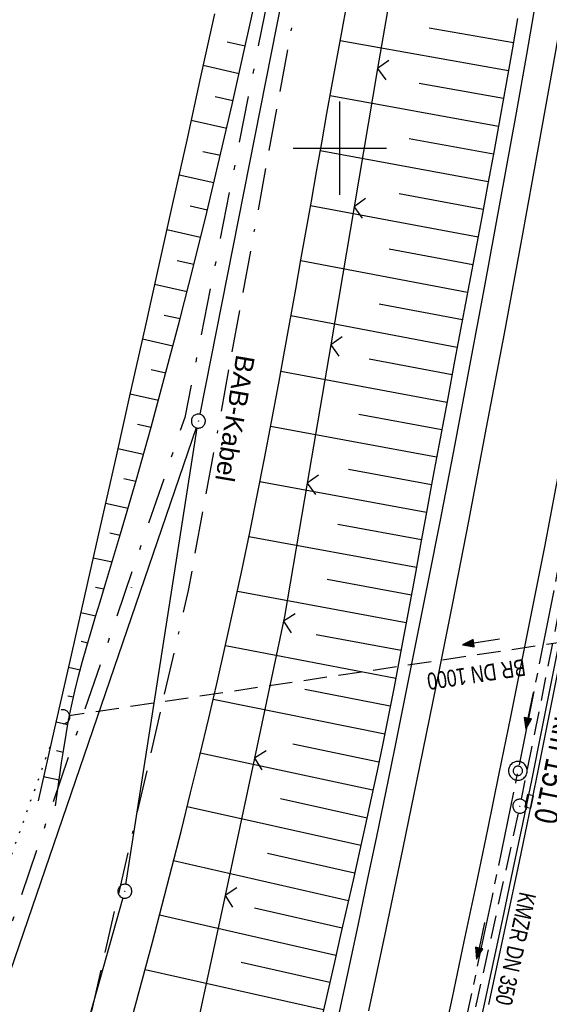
# Model space of a CAD drawing. Extents: x 511715 to 512121, y 473902 to 474680.
# Tile 9 of 21: x 511866 to 511922, y 474108 to 474214. Entities that reach past the tile are written whole.
import ezdxf
from ezdxf.enums import TextEntityAlignment as Align

# ---------------------------------------------------------------- set-up
doc = ezdxf.new("R2010")
doc.units = 0
doc.header["$LTSCALE"] = 10
doc.header["$MEASUREMENT"] = 0
for name, pattern in [('ACAD_ISO16W100', [73, 15, -6.5, 15, -6.5, 15, -7, 1, -7]), ('ACHSE', [5.5, 4, -0.5, 0.5, -0.5]), ('LT00', [0]), ('LT08', [0.42, 0.2, -0.1, 0.02, -0.1]), ('PUNKTX2_STR', [0.6, 0.1, -0.5]), ('STRICHLINIE2', [0.375, 0.25, -0.125])]:
    doc.linetypes.add(name, pattern=pattern)
doc.layers.get('0').update_dxf_attribs({"linetype": 'LT00'})
for name, color, linetype in [('--WASSER_GRENZE', 180, 'PUNKTX2_STR'), ('-AX-020', 250, 'ACHSE'), ('-Halt-Pfeil', 4, 'LT00'), ('-Haltung', 182, 'STRICHLINIE2'), ('-Haltungsbeschriftung', 182, 'LT00'), ('-ST-20-1', 250, 'LT00'), ('-ST-20-5', 250, 'LT00'), ('BAB-KABEL', 220, 'ACAD_ISO16W100'), ('BAB-KABEL_TEXT', 221, 'Continuous'), ('DFK_AB_L', 21, 'LT00'), ('DFK_AB_P', 7, 'LT00'), ('DFK_KATASTER', 250, 'LT00'), ('DFK_TOPO-SYM', 252, 'LT00'), ('GEMEINDEGRENZE', 3, 'LT08'), ('V91_AFBR_BAB', 250, 'LT00'), ('V91_BOESCH', 250, 'LT00'), ('V91_BOSCHUNG', 250, 'LT00'), ('V91_KA_PRUF', 182, 'LT00'), ('V91_LD_MARK', 2, 'LT00'), ('V91_RASTER', 250, 'LT00'), ('V91_RINNE', 182, 'LT00'), ('V91_SINKK', 182, 'LT00'), ('V91_UK_DURCH', 182, 'LT00'), ('V91_ZAUN', 40, 'LT00')]:
    doc.layers.add(name, color=color, linetype=linetype)
doc.styles.add('Arial Fett', font='txt', dxfattribs={"width": 0.8})
doc.styles.add('Beschrift', font='ARIAL.TTF')
doc.styles.add('Haltungsbeschriftung', font='ARIAL.TTF', dxfattribs={"width": 0.75})

# ---------------------------------------------------------------- blocks, each defined once
blk = doc.blocks.new('SYMB7301')
at = {"color": 0, "linetype": 'ByBlock'}
for p, q in [((-0.128693, 0), (0, 0.128693)), ((0, -0.128693), (-0.128693, 0)), ((0, 0.128693), (0.128693, 0)), ((0.128693, 0), (0, -0.128693)), ((0.000059, -0.009738), (0.000059, 0.009897)), ((-0.00901, -0.004339), (-0.002225, -0.009749))]:
    blk.add_line(p, q, dxfattribs=at)
for points in [[(-0.002225, 0.009749), (-0.00901, 0.004339), (-0.00901, -0.004339)], [(0.01, 0), (0.006235, 0.007818), (-0.002225, 0.009749)], [(-0.002225, -0.009749), (0.006235, -0.007818), (0.01, 0)]]:
    blk.add_lwpolyline(points, dxfattribs=at)
blk = doc.blocks.new('SYMB0003')
at = {"color": 0, "linetype": 'ByBlock'}
for p, q in [((-0.015712, 0), (0.010166, 0.012015)), ((0, -0.021257), (-0.015712, 0)), ((0.010166, 0.012015), (0, -0.021257))]:
    blk.add_line(p, q, dxfattribs=at)
for points in [[(-0.031395, 0.499013), (-0.093691, 0.491144), (-0.154509, 0.475528), (-0.21289, 0.452414), (-0.267913, 0.422164), (-0.318712, 0.385257), (-0.364484, 0.342274), (-0.404509, 0.293893), (-0.438154, 0.240877), (-0.464888, 0.184062), (-0.484292, 0.124345), (-0.496058, 0.062667), (-0.5, 0)], [(-0.5, 0), (-0.496058, -0.062667), (-0.484292, -0.124345), (-0.464888, -0.184062), (-0.438154, -0.240877), (-0.404509, -0.293893), (-0.364485, -0.342274), (-0.318712, -0.385257), (-0.267914, -0.422164), (-0.21289, -0.452414), (-0.154509, -0.475529), (-0.093691, -0.491144), (-0.031395, -0.499014), (0.031395, -0.499014)], [(0.5, 0), (0.496057, 0.062667), (0.484292, 0.124345), (0.464888, 0.184062), (0.438153, 0.240877), (0.404509, 0.293893), (0.364484, 0.342274), (0.318712, 0.385257), (0.267913, 0.422164), (0.21289, 0.452414), (0.154509, 0.475528), (0.093691, 0.491144), (0.031395, 0.499013), (-0.031395, 0.499013)], [(0.031395, -0.499014), (0.093691, -0.491144), (0.154509, -0.475529), (0.21289, -0.452414), (0.267914, -0.422164), (0.318712, -0.385257), (0.364485, -0.342274), (0.404509, -0.293893), (0.438154, -0.240877), (0.464889, -0.184062), (0.484292, -0.124345), (0.496058, -0.062667), (0.5, 0)]]:
    blk.add_lwpolyline(points, dxfattribs=at)
blk = doc.blocks.new('SYMB0002')
at = {"color": 0, "linetype": 'ByBlock'}
for points in [[(-0.031395, 0.499013), (-0.093691, 0.491144), (-0.154509, 0.475528), (-0.21289, 0.452414), (-0.267913, 0.422164), (-0.318712, 0.385257), (-0.364484, 0.342274), (-0.404509, 0.293893), (-0.438154, 0.240877), (-0.464888, 0.184062), (-0.484292, 0.124345), (-0.496058, 0.062667), (-0.5, 0)], [(-0.5, 0), (-0.496058, -0.062667), (-0.484292, -0.124345), (-0.464888, -0.184062), (-0.438154, -0.240877), (-0.404509, -0.293893), (-0.364485, -0.342274), (-0.318712, -0.385257), (-0.267914, -0.422164), (-0.21289, -0.452414), (-0.154509, -0.475529), (-0.093691, -0.491144), (-0.031395, -0.499014), (0.031395, -0.499014)], [(0.5, 0), (0.496057, 0.062667), (0.484292, 0.124345), (0.464888, 0.184062), (0.438153, 0.240877), (0.404509, 0.293893), (0.364484, 0.342274), (0.318712, 0.385257), (0.267913, 0.422164), (0.21289, 0.452414), (0.154509, 0.475528), (0.093691, 0.491144), (0.031395, 0.499013), (-0.031395, 0.499013)], [(0.031395, -0.499014), (0.093691, -0.491144), (0.154509, -0.475529), (0.21289, -0.452414), (0.267914, -0.422164), (0.318712, -0.385257), (0.364485, -0.342274), (0.404509, -0.293893), (0.438154, -0.240877), (0.464889, -0.184062), (0.484292, -0.124345), (0.496058, -0.062667), (0.5, 0)]]:
    blk.add_lwpolyline(points, dxfattribs=at)
blk = doc.blocks.new('SYMB0652')
at = {"color": 0, "linetype": 'ByBlock'}
blk.add_lwpolyline([(-0.15, -0.075), (0.15, -0.075), (0.15, 0.075), (-0.15, 0.075), (-0.15, -0.075)], dxfattribs=at)
blk = doc.blocks.new('SYMB1107')
at = {"color": 0, "linetype": 'ByBlock'}
for points in [[(-0.2, 0), (-0.196157, 0.039018), (-0.184776, 0.076537), (-0.166294, 0.111114), (-0.141421, 0.141421), (-0.111114, 0.166294), (-0.076537, 0.184776), (-0.039018, 0.196157), (0, 0.2)], [(0, 0.2), (0.039018, 0.196157), (0.076537, 0.184776), (0.111114, 0.166294), (0.141421, 0.141421), (0.166294, 0.111114), (0.184776, 0.076537), (0.196157, 0.039018), (0.2, 0)]]:
    blk.add_lwpolyline(points, dxfattribs=at)
blk = doc.blocks.new('SYMB0024')
at = {"color": 0, "linetype": 'ByBlock'}
for p, q in [((-0.5, 0.5), (0, 0)), ((0, 0), (0.5, 0.5))]:
    blk.add_line(p, q, dxfattribs=at)
blk = doc.blocks.new('SYMB0070')
at = {"color": 0, "linetype": 'ByBlock'}
for p, q in [((-0.5, 0), (0.2, 0)), ((0.5, 0), (0.2, 0.1)), ((0.2, 0.1), (0.2, 0)), ((0.468, 0), (0.21, 0.086)), ((0.21, 0.086), (0.21, -0.086)), ((0.21, -0.086), (0.468, 0)), ((0.22, -0.072), (0.437, 0)), ((0.23, -0.058), (0.405, 0)), ((0.24, -0.045), (0.374, 0)), ((0.342, 0), (0.25, 0.031)), ((0.25, 0.031), (0.25, -0.031)), ((0.25, -0.031), (0.342, 0)), ((0.26, -0.017), (0.31, 0)), ((0.27, -0.003), (0.279, 0))]:
    blk.add_line(p, q, dxfattribs=at)
for points in [[(0.2, 0), (0.2, -0.1), (0.5, 0)], [(0.437, 0), (0.22, 0.072), (0.22, -0.072)], [(0.405, 0), (0.23, 0.058), (0.23, -0.058)], [(0.374, 0), (0.24, 0.045), (0.24, -0.045)], [(0.31, 0), (0.26, 0.017), (0.26, -0.017)], [(0.279, 0), (0.27, 0.003), (0.27, -0.003)]]:
    blk.add_lwpolyline(points, dxfattribs=at)

msp = doc.modelspace()

# ---------------------------------------------------------------- linework, layer by layer
at = {"layer": '--WASSER_GRENZE', "ltscale": 0.2}
msp.add_line((511837.65, 474047.55), (511869.12, 474136.26), dxfattribs=at)
at = {"layer": '-AX-020', "ltscale": 0.2, "flags": 128}
msp.add_lwpolyline([(511996.05, 474653.25), (511995.1, 474646.24), (511992.44, 474626.45), (511989.8, 474606.65), (511987.17, 474586.85), (511984.55, 474567.05), (511981.94, 474547.25), (511979.34, 474527.45), (511976.74, 474507.69), (511975.13, 474495.38), (511973.48, 474482.82), (511971.82, 474470.25), (511970.17, 474457.69), (511968.51, 474445.13), (511966.84, 474432.57), (511965.15, 474420.02), (511963.46, 474407.46), (511961.75, 474394.91), (511960.03, 474382.35), (511958.28, 474369.81), (511956.52, 474357.26), (511954.73, 474344.72), (511952.92, 474332.18), (511951.08, 474319.64), (511949.21, 474307.11), (511947.31, 474294.58), (511945.38, 474282.06), (511943.41, 474269.55), (511941.4, 474257.04), (511939.35, 474244.53), (511937.27, 474232.04), (511935.14, 474219.55), (511932.96, 474207.07), (511930.74, 474194.59), (511928.46, 474182.13), (511926.14, 474169.68), (511923.76, 474157.23), (511921.32, 474144.8), (511918.83, 474132.38), (511916.28, 474119.97), (511913.66, 474107.57), (511910.98, 474095.19), (511908.24, 474082.82), (511905.43, 474070.46), (511902.54, 474058.13), (511899.59, 474045.81), (511896.56, 474033.5), (511893.47, 474021.26), (511890.29, 474009), (511887.03, 473996.75), (511883.7, 473984.53), (511880.29, 473972.33), (511876.8, 473960.15), (511873.23, 473947.99), (511869.59, 473935.86), (511866.17, 473924.7)], dxfattribs=at)
at = {"layer": '-Haltung'}
for p, q in [((511924.93, 474158.07), (511919.39, 474130.32)), ((511961.67, 474152.8), (511871.05, 474139.26)), ((511919.08, 474128.85), (511912.97, 474101.07))]:
    msp.add_line(p, q, dxfattribs=at)
at = {"layer": 'BAB-KABEL', "ltscale": 0.03, "flags": 128}
msp.add_lwpolyline([(511971.03, 474657.48), (511969.41, 474646.42), (511966.53, 474615.2), (511972.8, 474604.79), (511970.05, 474596.16), (511959.57, 474586.37), (511941.91, 474517.48), (511936.85, 474477.77), (511926.66, 474399.73), (511919.97, 474355.38), (511910.09, 474296.61), (511899.45, 474238.13), (511883.78, 474152.68), (511870.29, 474094), (511857.13, 474053.88), (511852.78, 474012.45), (511853.17, 473966.86), (511852.49, 473957.15), (511851.31, 473949.66), (511841.69, 473942.06), (511837.46, 473929.57)], dxfattribs=at)
at = {"layer": 'DFK_AB_L'}
for p, q in [((511903.4, 474264.53), (511885.02, 474171.54)), ((511877.13, 474121.22), (511884.75, 474170.06)), ((511876.81, 474119.76), (511854.65, 474041.26))]:
    msp.add_line(p, q, dxfattribs=at)
at = {"layer": 'DFK_KATASTER'}
msp.add_line((511884.63, 474170.09), (511842.43, 474046.71), dxfattribs=at)
at = {"layer": 'GEMEINDEGRENZE', "ltscale": 2.5, "flags": 128}
msp.add_lwpolyline([(511953.94, 474660.38), (511959.93, 474649.28), (511949.37, 474579.35), (511923.59, 474424.01), (511922.29, 474397.28), (511902.07, 474265.53), (511883.42, 474171.19), (511840.83, 474046.67), (511811.06, 474002.19), (511789.86, 473974.02), (511764.01, 473942)], dxfattribs=at)
at = {"layer": 'V91_AFBR_BAB', "color": 0}
msp.add_lwpolyline([(511933.2, 474219.15), (511932.16, 474213.16), (511931.11, 474207.16), (511930.03, 474201.12), (511928.95, 474195.09), (511927.85, 474189.05), (511926.74, 474183.02), (511925.54, 474176.6), (511924.33, 474170.18), (511923.1, 474163.76), (511921.86, 474157.34), (511920.66, 474151.27), (511919.46, 474145.21), (511918.24, 474139.14), (511917.01, 474133.08), (511915.78, 474127.09), (511914.53, 474121.1), (511913.27, 474115.11), (511912, 474109.12), (511910.98, 474104.36)], dxfattribs=at)
at = {"layer": 'V91_AFBR_BAB'}
msp.add_lwpolyline([(511899.3, 474104.44), (511900.99, 474112.31), (511901.98, 474116.99), (511902.97, 474121.67), (511903.94, 474126.35), (511904.91, 474131.03), (511905.86, 474135.71), (511907.09, 474141.78), (511908.31, 474147.85), (511909.52, 474153.92), (511910.71, 474160), (511912.32, 474168.34), (511913.91, 474176.7), (511915.47, 474185.05), (511916.62, 474191.29), (511917.75, 474197.54), (511918.87, 474203.78), (511919.98, 474210.03), (511921.36, 474217.96)], dxfattribs=at)
at = {"layer": 'V91_BOESCH'}
for points in [[(511869.61, 474129.61), (511869.82, 474131.15), (511870.03, 474132.68), (511870.24, 474134.21), (511870.48, 474135.74), (511870.73, 474137.26), (511871, 474138.78), (511871.31, 474140.29), (511871.67, 474141.9), (511872.07, 474143.51), (511872.49, 474145.1), (511872.94, 474146.7), (511873.4, 474148.29), (511873.88, 474149.87), (511874.36, 474151.46), (511874.85, 474153.04), (511876.55, 474158.74), (511878.21, 474164.44), (511879.81, 474170.16), (511881.37, 474175.88), (511882.88, 474181.62), (511884.34, 474187.37), (511885.76, 474193.13), (511887.14, 474198.9), (511888.48, 474204.67), (511889.77, 474210.46), (511891.04, 474216.25)], [(511877.83, 474107.1), (511878.91, 474111.08), (511879.97, 474115.05), (511881.01, 474119.04), (511882.04, 474123.02), (511883.05, 474127.01), (511884.04, 474131), (511885.02, 474135), (511885.98, 474139), (511886.91, 474143), (511887.82, 474147.01), (511888.71, 474151.03), (511889.55, 474154.96), (511890.37, 474158.89), (511891.16, 474162.83), (511891.94, 474166.78), (511892.69, 474170.72), (511893.43, 474174.67), (511894.16, 474178.62), (511894.72, 474181.76), (511895.28, 474184.9), (511895.84, 474188.04), (511896.39, 474191.18), (511896.95, 474194.32), (511897.5, 474197.46), (511898.06, 474200.59), (511898.62, 474203.73), (511899.14, 474206.63), (511899.67, 474209.53), (511900.2, 474212.43), (511900.73, 474215.33)], [(511886.58, 474214.39), (511885.1, 474207.62), (511883.62, 474200.86), (511882.12, 474194.09), (511880.62, 474187.33), (511879.11, 474180.57), (511877.59, 474173.81), (511876.07, 474167.05), (511874.55, 474160.29), (511873.02, 474153.54), (511871.26, 474145.75), (511869.5, 474137.95), (511867.74, 474130.16)], [(511919, 474213.89), (511918.42, 474210.51), (511917.78, 474206.93), (511917.14, 474203.35), (511916.49, 474199.77), (511915.83, 474196.2), (511915.16, 474192.62), (511914.49, 474189.04), (511913.82, 474185.47), (511913.05, 474181.33), (511912.27, 474177.2), (511911.49, 474173.06), (511910.72, 474168.92), (511909.95, 474164.78), (511909.19, 474160.64), (511908.63, 474157.6), (511908.07, 474154.55), (511907.51, 474151.5), (511906.95, 474148.46), (511906.38, 474145.41), (511905.8, 474142.37), (511905.2, 474139.33), (511904.59, 474136.3), (511903.98, 474133.36), (511903.35, 474130.43), (511902.72, 474127.5), (511902.07, 474124.58), (511901.41, 474121.66), (511900.75, 474118.73), (511900.08, 474115.81), (511899.41, 474112.89), (511897.62, 474104.97)]]:
    msp.add_lwpolyline(points, dxfattribs=at)
at = {"layer": 'V91_BOSCHUNG'}
for p, q in [((511918.55, 474211.26), (511909.55, 474212.83)), ((511887.95, 474211.37), (511889.88, 474210.94)), ((511918.02, 474208.28), (511900.03, 474211.48)), ((511885.38, 474208.87), (511889.23, 474208.01)), ((511917.49, 474205.31), (511908.49, 474206.92)), ((511886.65, 474205.52), (511888.57, 474205.09)), ((511916.95, 474202.33), (511898.96, 474205.61)), ((511884.09, 474203.01), (511887.9, 474202.16)), ((511916.41, 474199.37), (511907.42, 474201.02)), ((511885.33, 474199.66), (511887.22, 474199.24)), ((511915.87, 474196.4), (511897.9, 474199.73)), ((511882.8, 474197.15), (511886.53, 474196.32)), ((511915.32, 474193.45), (511906.35, 474195.12)), ((511883.99, 474193.82), (511885.83, 474193.41)), ((511914.77, 474190.49), (511896.86, 474193.84)), ((511881.5, 474191.3), (511885.11, 474190.49)), ((511914.21, 474187.53), (511905.28, 474189.21)), ((511882.62, 474187.97), (511884.39, 474187.58)), ((511913.65, 474184.57), (511895.83, 474187.96)), ((511880.19, 474185.44), (511883.66, 474184.67)), ((511913.1, 474181.62), (511904.2, 474183.31)), ((511881.23, 474182.14), (511882.91, 474181.76)), ((511912.54, 474178.67), (511894.77, 474182.05)), ((511878.89, 474179.59), (511882.15, 474178.86)), ((511911.99, 474175.74), (511903.12, 474177.41)), ((511879.81, 474176.31), (511881.38, 474175.95)), ((511911.44, 474172.8), (511893.7, 474176.12)), ((511877.57, 474173.73), (511880.6, 474173.05)), ((511910.89, 474169.87), (511902.02, 474171.51)), ((511878.36, 474170.48), (511879.81, 474170.16)), ((511910.34, 474166.92), (511892.59, 474170.21)), ((511876.26, 474167.88), (511879, 474167.26)), ((511909.8, 474163.97), (511900.91, 474165.61)), ((511876.89, 474164.66), (511878.19, 474164.37)), ((511909.26, 474161.03), (511891.45, 474164.3)), ((511874.94, 474162.02), (511877.36, 474161.48)), ((511908.72, 474158.09), (511899.79, 474159.72)), ((511875.39, 474158.85), (511876.51, 474158.6)), ((511908.18, 474155.14), (511890.27, 474158.41)), ((511873.62, 474156.17), (511875.65, 474155.72)), ((511907.64, 474152.18), (511898.65, 474153.83)), ((511873.87, 474153.04), (511874.78, 474152.84)), ((511907.09, 474149.2), (511889.04, 474152.57)), ((511872.29, 474150.32), (511873.91, 474149.96)), ((511906.54, 474146.24), (511897.47, 474147.94)), ((511872.34, 474147.23), (511873.05, 474147.08)), ((511905.97, 474143.26), (511887.76, 474146.75)), ((511870.97, 474144.47), (511872.24, 474144.18)), ((511870.92, 474141.4), (511871.53, 474141.27)), ((511905.39, 474140.28), (511896.25, 474142.07)), ((511904.79, 474137.28), (511886.44, 474140.99)), ((511869.65, 474138.61), (511870.92, 474138.33)), ((511904.17, 474134.28), (511894.97, 474136.21)), ((511869.7, 474135.53), (511870.42, 474135.37)), ((511903.54, 474131.29), (511885.08, 474135.27)), ((511868.33, 474132.76), (511869.99, 474132.39)), ((511902.24, 474125.37), (511883.67, 474129.5)), ((511902.9, 474128.32), (511893.64, 474130.36)), ((511901.58, 474122.43), (511892.26, 474124.52)), ((511900.91, 474119.47), (511882.22, 474123.72)), ((511899.58, 474113.61), (511880.72, 474117.92)), ((511900.24, 474116.54), (511890.86, 474118.68)), ((511898.91, 474110.7), (511889.44, 474112.85)), ((511898.25, 474107.79), (511879.18, 474112.09))]:
    msp.add_line(p, q, dxfattribs=at)
at = {"layer": 'V91_LD_MARK', "color": 0}
msp.add_lwpolyline([(511903.08, 474107.68), (511904.94, 474116.4), (511906.76, 474125.12), (511908.55, 474133.85), (511910.32, 474142.58), (511912.06, 474151.32), (511913.77, 474160.07), (511915.69, 474170.12), (511917.59, 474180.17), (511919.45, 474190.24), (511921.28, 474200.3), (511923.08, 474210.38), (511924.84, 474220.46), (511926.58, 474230.54), (511928.29, 474240.63), (511929.96, 474250.73), (511931.61, 474260.83), (511933.24, 474270.93), (511934.84, 474281.04), (511936.21, 474289.87), (511937.57, 474298.71), (511938.91, 474307.55), (511940.23, 474316.39)], dxfattribs=at)
at = {"layer": 'V91_RASTER'}
for p, q in [((511900, 474195), (511900, 474205)), ((511895, 474200), (511905, 474200))]:
    msp.add_line(p, q, dxfattribs=at)
at = {"layer": 'V91_RINNE'}
for points in [[(511915.92, 474108.35), (511916.96, 474113.17), (511917.99, 474117.99), (511919.01, 474122.81), (511920.02, 474127.63), (511921.01, 474132.46), (511921.99, 474137.28), (511922.96, 474142.11), (511923.92, 474146.94), (511924.86, 474151.77), (511925.81, 474156.61), (511926.8, 474161.75), (511927.78, 474166.89), (511928.76, 474172.03), (511929.73, 474177.17), (511930.69, 474182.31), (511931.58, 474187.17), (511932.46, 474192.03), (511933.33, 474196.89), (511934.2, 474201.75), (511935.05, 474206.61), (511935.9, 474211.42), (511936.74, 474216.24)], [(511935.95, 474214.7), (511934.55, 474206.7), (511933.48, 474200.63), (511932.39, 474194.55), (511931.29, 474188.48), (511930.18, 474182.42), (511928.99, 474175.98), (511927.77, 474169.54), (511926.55, 474163.11), (511925.31, 474156.68), (511924.36, 474151.84), (511923.42, 474147.01), (511922.46, 474142.18), (511921.49, 474137.35), (511920.51, 474132.52), (511919.51, 474127.69), (511918.5, 474122.86), (511917.48, 474118.04), (511916.45, 474113.22), (511915.41, 474108.4), (511913.68, 474100.46)]]:
    msp.add_lwpolyline(points, dxfattribs=at)
at = {"layer": 'V91_ZAUN'}
for p, q in [((511906.55, 474223.32), (511904.04, 474208.53)), ((511904.04, 474208.53), (511901.53, 474193.74)), ((511901.53, 474193.74), (511899.02, 474178.95)), ((511899.02, 474178.95), (511896.52, 474164.16)), ((511893.99, 474149.38), (511890.86, 474134.71)), ((511890.86, 474134.71), (511887.72, 474120.04)), ((511887.72, 474120.04), (511884.59, 474105.37))]:
    msp.add_line(p, q, dxfattribs=at)
msp.add_lwpolyline([(511896.52, 474164.16), (511894.09, 474149.87), (511893.99, 474149.38)], dxfattribs=at)

# ---------------------------------------------------------------- block references
at = {"layer": '-Halt-Pfeil', "yscale": 4, "zscale": 4}
for p, xscale, rotation in [((511915.1, 474147.16), 4.000000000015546, 188.4989265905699), ((511920.26, 474139.8), 3.999999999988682, 258.7126765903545), ((511915.05, 474115.18), 4.000000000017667, 257.5891665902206)]:
    msp.add_blockref('SYMB0070', p, dxfattribs=dict(at, xscale=xscale, rotation=rotation))
at = {"layer": '-ST-20-1', "rotation": 258.929999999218}
msp.add_blockref('SYMB0002', (511919.03, 474133.37), dxfattribs=at)
at = {"layer": '-ST-20-5', "xscale": 1.999999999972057, "yscale": 2, "zscale": 2, "rotation": 258.9300000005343}
msp.add_blockref('SYMB0002', (511919.03, 474133.37), dxfattribs=at)
at = {"layer": 'DFK_AB_P', "xscale": 1.499999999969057, "yscale": 1.5, "zscale": 1.5, "rotation": 251.2881100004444}
for p in [(511884.87, 474170.8), (511877.01, 474120.48)]:
    msp.add_blockref('SYMB0003', p, dxfattribs=at)
at = {"layer": 'DFK_TOPO-SYM', "xscale": 0.1, "yscale": 0.1, "zscale": 0.1, "rotation": 359.99968}
msp.add_blockref('SYMB7301', (511877.72, 474152.98), dxfattribs=at)
at = {"layer": 'V91_KA_PRUF', "xscale": 1.499999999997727, "yscale": 1.499999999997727, "zscale": 1.5, "rotation": 260.3880065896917}
msp.add_blockref('SYMB0003', (511919.24, 474129.58), dxfattribs=at)
at = {"layer": 'V91_SINKK', "xscale": 4.499999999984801, "yscale": 4.499999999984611, "zscale": 4.5, "rotation": 258.1970149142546}
msp.add_blockref('SYMB0652', (511920.24, 474130.11), dxfattribs=at)
at = {"layer": 'V91_UK_DURCH', "xscale": 4.000000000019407, "yscale": 4.000000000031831, "zscale": 4, "rotation": 277.5861164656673}
msp.add_blockref('SYMB1107', (511870.31, 474139.15), dxfattribs=at)
at = {"layer": 'V91_ZAUN', "yscale": 2.099999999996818, "zscale": 2.1}
for p, xscale, rotation in [((511904.04, 474208.53), 2.099999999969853, 260.3775165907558), ((511901.53, 474193.74), 2.099999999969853, 260.3775165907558), ((511899.02, 474178.95), 2.099999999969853, 260.3775165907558), ((511896.52, 474164.16), 2.099999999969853, 260.3775165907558), ((511893.99, 474149.38), 2.099999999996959, 257.9463065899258), ((511890.86, 474134.71), 2.099999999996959, 257.9463065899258), ((511887.72, 474120.04), 2.099999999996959, 257.9463065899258)]:
    msp.add_blockref('SYMB0024', p, dxfattribs=dict(at, xscale=xscale, rotation=rotation))

# ---------------------------------------------------------------- texts
at = {"layer": '-Haltungsbeschriftung', "style": 'Haltungsbeschriftung', "width": 0.75}
for s, rotation, p in [('BR DN 1000', 188.4989, (511919.69, 474145.36)), ('KMZR DN 350', 257.5892, (511919.23, 474120.5))]:
    msp.add_text(s, height=1.8, rotation=rotation, dxfattribs=at).set_placement(p)
at = {"layer": '-ST-20-5', "style": 'Arial Fett', "width": 0.8}
msp.add_text(' km 151.0', height=2.5, rotation=-101.4617, dxfattribs=at).set_placement((511923.16, 474140.04))
at = {"layer": 'BAB-KABEL_TEXT', "style": 'Beschrift'}
msp.add_text('BAB-Kabel', height=2, rotation=260.388, dxfattribs=at).set_placement((511887.8, 474171.25), align=Align.CENTER)

doc.saveas('drawing.dxf')
